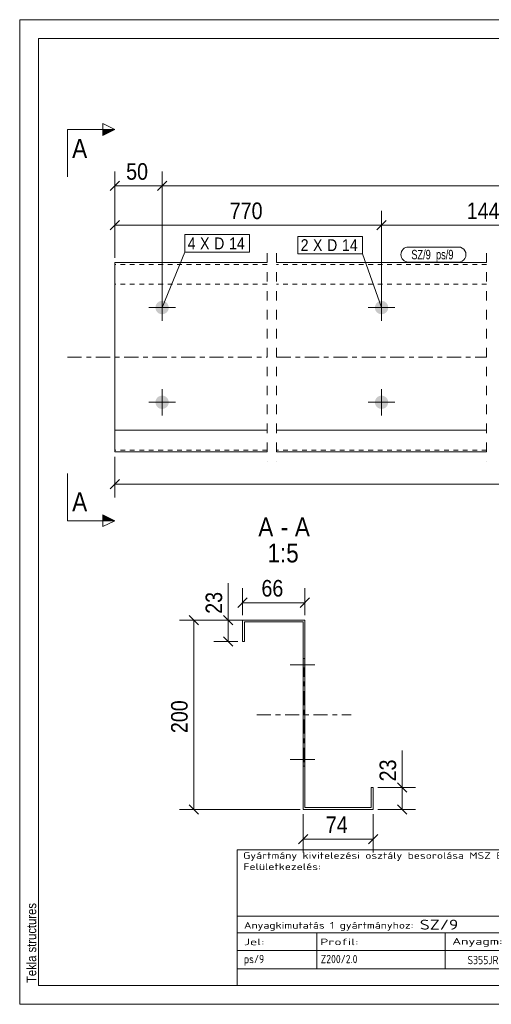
# Model space of a CAD drawing. Header units: millimetres. Extents: x 1 to 296, y 1 to 209.
# Tile 1 of 3: x 1 to 101, y 1 to 209. Entities that reach past the tile are written whole.
import ezdxf

# ---------------------------------------------------------------- set-up
doc = ezdxf.new("R2010")
doc.units = ezdxf.units.MM
for name, pattern in [('XKITLINE00', [0]), ('XKITLINE01', [4, 1, -1, 1, -1]), ('XKITLINE02', [4, 2, -2]), ('XKITLINE03', [6, 3, -1, 1, -1]), ('XKITLINE04', [3, 0.5, -0.5, 0.5, -0.5, 0.5, -0.5])]:
    doc.linetypes.add(name, pattern=pattern)
for name, color, linetype, lineweight in [('Bemassung', 1, 'Continuous', 0), ('Schnitt', 6, 'Continuous', 0), ('Schrauben', 7, 'Continuous', 0), ('Schraubenbezeichnung', 5, 'Continuous', 0), ('Teil', 7, 'Continuous', 0), ('Text', 5, 'Continuous', 0), ('Ueberschrift', 7, 'Continuous', 0), ('Zeichnungsrahmen', 3, 'Continuous', 0)]:
    doc.layers.add(name, color=color, linetype=linetype, lineweight=lineweight)
doc.styles.add('ARIAL', font='ARIAL.TTF')
doc.styles.add('ARIAL_NARROW', font='ARIALN.TTF')
doc.styles.add('ISOCPEUR', font='ISOCPEUR.TTF')

msp = doc.modelspace()

# ---------------------------------------------------------------- hatches: boundary and pattern name
at = {"layer": 'Schnitt'}
for points in [[(18.59605009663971, 185.8115586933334), (21.09605009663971, 185.8115586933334), (18.59605009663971, 184.5615586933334)], [(18.59605009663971, 104.4065736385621), (21.09605009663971, 103.1565736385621), (18.59605009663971, 103.1565736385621)]]:
    msp.add_hatch(color=256, dxfattribs=at).paths.add_polyline_path(points, flags=17)
at = {"layer": 'Schrauben'}
for points in [[(29.69647175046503, 148.2148798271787), (29.69773645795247, 148.249216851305), (29.69984345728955, 148.2835124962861), (29.70279147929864, 148.317746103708), (29.70657874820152, 148.3518970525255), (29.71120298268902, 148.3859447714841), (29.71666139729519, 148.419868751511), (29.72295070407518, 148.4536485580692), (29.73006711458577, 148.4872638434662), (29.73800634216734, 148.5206943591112), (29.74676360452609, 148.5539199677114), (29.75633362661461, 148.5869206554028), (29.76671064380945, 148.619676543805), (29.77788840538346, 148.6521679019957), (29.78986017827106, 148.6843751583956), (29.80261875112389, 148.7162789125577), (29.81615643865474, 148.7478599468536), (29.83046508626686, 148.779099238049), (29.84553607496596, 148.809977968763), (29.86136032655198, 148.840477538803), (29.87792830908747, 148.8705795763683), (29.89523004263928, 148.9002659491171), (29.91325510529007, 148.9295187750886), (29.93199263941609, 148.9583204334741), (29.95143135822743, 148.9866535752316), (29.97155955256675, 149.014501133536), (29.9923650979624, 149.0418463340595), (30.01383546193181, 149.0686727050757), (30.03595771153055, 149.0949640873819), (30.05871852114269, 149.1207046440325), (30.08210418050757, 149.1458788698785), (30.10610060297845, 149.1704716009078), (30.13069333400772, 149.1944680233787), (30.15586755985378, 149.2178536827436), (30.18160811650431, 149.2406144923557), (30.20789949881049, 149.2627367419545), (30.23472586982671, 149.2842071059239), (30.26207107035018, 149.3050126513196), (30.2899186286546, 149.3251408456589), (30.31825177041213, 149.3445795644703), (30.34705342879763, 149.3633170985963), (30.37630625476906, 149.3813421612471), (30.40599262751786, 149.3986438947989), (30.43609466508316, 149.4152118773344), (30.4665942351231, 149.4310361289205), (30.49747296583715, 149.4461071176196), (30.52871225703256, 149.4604157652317), (30.56029329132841, 149.4739534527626), (30.59219704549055, 149.4867120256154), (30.62440430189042, 149.498683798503), (30.65689566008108, 149.509861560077), (30.68965154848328, 149.5202385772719), (30.72265223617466, 149.5298085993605), (30.75587784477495, 149.5385658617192), (30.78930836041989, 149.5465050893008), (30.82292364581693, 149.5536214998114), (30.85670345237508, 149.5599108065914), (30.890627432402, 149.5653692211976), (30.9246751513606, 149.5699934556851), (30.95882610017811, 149.573780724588), (30.99305970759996, 149.5767287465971), (31.02735535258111, 149.5788357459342), (31.06169237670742, 149.5801004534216), (31.0960500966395, 149.580522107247), (31.13040781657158, 149.5801004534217), (31.16474484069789, 149.5788357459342), (31.19904048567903, 149.5767287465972), (31.23327409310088, 149.5737807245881), (31.2674250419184, 149.5699934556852), (31.30147276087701, 149.5653692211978), (31.33539674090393, 149.5599108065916), (31.36917654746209, 149.5536214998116), (31.40279183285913, 149.5465050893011), (31.43622234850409, 149.5385658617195), (31.46944795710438, 149.5298085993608), (31.50244864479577, 149.5202385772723), (31.53520453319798, 149.5098615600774), (31.56769589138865, 149.4986837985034), (31.59990314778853, 149.4867120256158), (31.63180690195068, 149.473953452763), (31.66338793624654, 149.4604157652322), (31.69462722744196, 149.4461071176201), (31.72550595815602, 149.431036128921), (31.75600552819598, 149.415211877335), (31.78610756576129, 149.3986438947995), (31.81579393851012, 149.3813421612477), (31.84504676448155, 149.363317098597), (31.87384842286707, 149.3445795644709), (31.90218156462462, 149.3251408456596), (31.93002912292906, 149.3050126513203), (31.95737432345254, 149.2842071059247), (31.98420069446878, 149.2627367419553), (32.01049207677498, 149.2406144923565), (32.03623263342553, 149.2178536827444), (32.06140685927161, 149.1944680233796), (32.0859995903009, 149.1704716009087), (32.1099960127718, 149.1458788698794), (32.13338167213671, 149.1207046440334), (32.15614248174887, 149.0949640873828), (32.17826473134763, 149.0686727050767), (32.19973509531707, 149.0418463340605), (32.22054064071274, 149.014501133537), (32.24066883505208, 148.9866535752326), (32.26010755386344, 148.9583204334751), (32.27884508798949, 148.9295187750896), (32.2968701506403, 148.9002659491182), (32.31417188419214, 148.8705795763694), (32.33073986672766, 148.8404775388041), (32.34656411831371, 148.8099779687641), (32.36163510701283, 148.7790992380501), (32.37594375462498, 148.7478599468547), (32.38948144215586, 148.7162789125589), (32.40224001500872, 148.6843751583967), (32.41421178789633, 148.6521679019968), (32.42538954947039, 148.6196765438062), (32.43576656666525, 148.586920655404), (32.4453365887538, 148.5539199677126), (32.45409385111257, 148.5206943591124), (32.46203307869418, 148.4872638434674), (32.46914948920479, 148.4536485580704), (32.47543879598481, 148.4198687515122), (32.48089721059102, 148.3859447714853), (32.48552144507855, 148.3518970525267), (32.48930871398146, 148.3177461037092), (32.49225673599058, 148.2835124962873), (32.49436373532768, 148.2492168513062), (32.49562844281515, 148.2148798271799), (32.4960500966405, 148.1805221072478), (32.4956284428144, 148.1461643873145), (32.49436373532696, 148.1118273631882), (32.49225673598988, 148.077531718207), (32.48930871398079, 148.0432981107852), (32.48552144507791, 148.0091471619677), (32.48089721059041, 147.9750994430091), (32.47543879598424, 147.9411754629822), (32.46914948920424, 147.907395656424), (32.46203307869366, 147.873780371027), (32.45409385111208, 147.840349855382), (32.44533658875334, 147.8071242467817), (32.43576656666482, 147.7741235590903), (32.42538954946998, 147.7413676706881), (32.41421178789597, 147.7088763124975), (32.40224001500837, 147.6766690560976), (32.38948144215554, 147.6447653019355), (32.37594375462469, 147.6131842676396), (32.36163510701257, 147.5819449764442), (32.34656411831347, 147.5510662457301), (32.33073986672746, 147.5205666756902), (32.31417188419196, 147.4904646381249), (32.29687015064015, 147.4607782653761), (32.27884508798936, 147.4315254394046), (32.26010755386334, 147.4027237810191), (32.24066883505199, 147.3743906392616), (32.22054064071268, 147.3465430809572), (32.19973509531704, 147.3191978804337), (32.17826473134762, 147.2923715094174), (32.15614248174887, 147.2660801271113), (32.13338167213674, 147.2403395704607), (32.10999601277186, 147.2151653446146), (32.08599959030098, 147.1905726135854), (32.06140685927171, 147.1665761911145), (32.03623263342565, 147.1431905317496), (32.01049207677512, 147.1204297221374), (31.98420069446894, 147.0983074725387), (31.95737432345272, 147.0768371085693), (31.93002912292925, 147.0560315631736), (31.90218156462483, 147.0359033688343), (31.8738484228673, 147.0164646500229), (31.8450467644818, 146.9977271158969), (31.81579393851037, 146.9797020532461), (31.78610756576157, 146.9624003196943), (31.75600552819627, 146.9458323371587), (31.72550595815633, 146.9300080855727), (31.69462722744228, 146.9149370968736), (31.66338793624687, 146.9006284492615), (31.63180690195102, 146.8870907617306), (31.59990314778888, 146.8743321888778), (31.56769589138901, 146.8623604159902), (31.53520453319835, 146.8511826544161), (31.50244864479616, 146.8408056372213), (31.46944795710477, 146.8312356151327), (31.43622234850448, 146.822478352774), (31.40279183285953, 146.8145391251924), (31.3691765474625, 146.8074227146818), (31.33539674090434, 146.8011334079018), (31.30147276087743, 146.7956749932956), (31.26742504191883, 146.7910507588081), (31.23327409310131, 146.7872634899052), (31.19904048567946, 146.7843154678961), (31.16474484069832, 146.782208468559), (31.13040781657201, 146.7809437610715), (31.09605009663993, 146.7805221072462), (31.06169237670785, 146.7809437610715), (31.02735535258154, 146.7822084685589), (30.99305970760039, 146.784315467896), (30.95882610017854, 146.7872634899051), (30.92467515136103, 146.7910507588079), (30.89062743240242, 146.7956749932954), (30.8567034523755, 146.8011334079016), (30.82292364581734, 146.8074227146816), (30.7893083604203, 146.8145391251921), (30.75587784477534, 146.8224783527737), (30.72265223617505, 146.8312356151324), (30.68965154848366, 146.8408056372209), (30.65689566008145, 146.8511826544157), (30.62440430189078, 146.8623604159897), (30.5921970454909, 146.8743321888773), (30.56029329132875, 146.8870907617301), (30.52871225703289, 146.900628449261), (30.49747296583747, 146.9149370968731), (30.46659423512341, 146.9300080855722), (30.43609466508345, 146.9458323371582), (30.40599262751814, 146.9624003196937), (30.37630625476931, 146.9797020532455), (30.34705342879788, 146.9977271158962), (30.31825177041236, 147.0164646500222), (30.28991862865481, 147.0359033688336), (30.26207107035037, 147.0560315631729), (30.23472586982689, 147.0768371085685), (30.20789949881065, 147.0983074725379), (30.18160811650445, 147.1204297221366), (30.1558675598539, 147.1431905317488), (30.13069333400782, 147.1665761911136), (30.10610060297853, 147.1905726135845), (30.08210418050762, 147.2151653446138), (30.05871852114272, 147.2403395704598), (30.03595771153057, 147.2660801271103), (30.01383546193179, 147.2923715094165), (29.99236509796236, 147.3191978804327), (29.97155955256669, 147.3465430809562), (29.95143135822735, 147.3743906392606), (29.93199263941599, 147.4027237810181), (29.91325510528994, 147.4315254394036), (29.89523004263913, 147.460778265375), (29.87792830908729, 147.4904646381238), (29.86136032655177, 147.5205666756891), (29.84553607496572, 147.551066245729), (29.8304650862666, 147.5819449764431), (29.81615643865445, 147.6131842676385), (29.80261875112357, 147.6447653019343), (29.78986017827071, 147.6766690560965), (29.77788840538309, 147.7088763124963), (29.76671064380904, 147.741367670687), (29.75633362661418, 147.7741235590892), (29.74676360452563, 147.8071242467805), (29.73800634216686, 147.8403498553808), (29.73006711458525, 147.8737803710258), (29.72295070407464, 147.9073956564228), (29.71666139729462, 147.941175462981), (29.71120298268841, 147.9750994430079), (29.70657874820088, 148.0091471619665), (29.70279147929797, 148.043298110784), (29.69984345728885, 148.0775317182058), (29.69773645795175, 148.111827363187), (29.69647175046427, 148.1461643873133), (29.69605009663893, 148.1805221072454)], [(76.08433379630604, 148.2148256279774), (76.08559850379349, 148.2491626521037), (76.08770550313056, 148.2834582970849), (76.09065352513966, 148.3176919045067), (76.09444079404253, 148.3518428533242), (76.09906502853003, 148.3858905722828), (76.1045234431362, 148.4198145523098), (76.11081274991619, 148.4535943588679), (76.11792916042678, 148.4872096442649), (76.12586838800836, 148.5206401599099), (76.1346256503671, 148.5538657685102), (76.14419567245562, 148.5868664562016), (76.15457268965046, 148.6196223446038), (76.16575045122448, 148.6521137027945), (76.17772222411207, 148.6843209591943), (76.1904807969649, 148.7162247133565), (76.20401848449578, 148.7478057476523), (76.21832713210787, 148.7790450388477), (76.23339812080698, 148.8099237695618), (76.24922237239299, 148.8404233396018), (76.26579035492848, 148.870525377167), (76.2830920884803, 148.9002117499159), (76.30111715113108, 148.9294645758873), (76.31985468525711, 148.9582662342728), (76.33929340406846, 148.9865993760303), (76.35942159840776, 149.0144469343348), (76.38022714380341, 149.0417921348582), (76.40169750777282, 149.0686185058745), (76.42381975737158, 149.0949098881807), (76.4465805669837, 149.1206504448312), (76.46996622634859, 149.1458246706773), (76.49396264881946, 149.1704174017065), (76.51855537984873, 149.1944138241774), (76.5437296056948, 149.2177994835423), (76.56947016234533, 149.2405602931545), (76.59576154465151, 149.2626825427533), (76.62258791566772, 149.2841529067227), (76.64993311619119, 149.3049584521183), (76.67778067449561, 149.3250866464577), (76.70611381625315, 149.344525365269), (76.73491547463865, 149.363262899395), (76.76416830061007, 149.3812879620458), (76.79385467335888, 149.3985896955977), (76.82395671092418, 149.4151576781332), (76.85445628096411, 149.4309819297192), (76.88533501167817, 149.4460529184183), (76.91657430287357, 149.4603615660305), (76.94815533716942, 149.4738992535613), (76.98005909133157, 149.4866578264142), (77.01226634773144, 149.4986295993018), (77.0447577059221, 149.5098073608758), (77.07751359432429, 149.5201843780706), (77.11051428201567, 149.5297544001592), (77.14373989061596, 149.5385116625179), (77.1771704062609, 149.5464508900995), (77.21078569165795, 149.5535673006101), (77.2445654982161, 149.5598566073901), (77.27848947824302, 149.5653150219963), (77.31253719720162, 149.5699392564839), (77.34668814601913, 149.5737265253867), (77.38092175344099, 149.5766745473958), (77.41521739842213, 149.5787815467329), (77.44955442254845, 149.5800462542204), (77.48391214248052, 149.5804679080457), (77.5182698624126, 149.5800462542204), (77.5526068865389, 149.578781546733), (77.58690253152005, 149.5766745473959), (77.6211361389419, 149.5737265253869), (77.65528708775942, 149.569939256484), (77.68933480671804, 149.5653150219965), (77.72325878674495, 149.5598566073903), (77.75703859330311, 149.5535673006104), (77.79065387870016, 149.5464508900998), (77.8240843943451, 149.5385116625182), (77.8573100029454, 149.5297544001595), (77.8903106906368, 149.520184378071), (77.923066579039, 149.5098073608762), (77.95555793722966, 149.4986295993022), (77.98776519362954, 149.4866578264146), (78.0196689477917, 149.4738992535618), (78.05124998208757, 149.4603615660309), (78.08248927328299, 149.4460529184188), (78.11336800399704, 149.4309819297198), (78.143867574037, 149.4151576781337), (78.17396961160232, 149.3985896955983), (78.20365598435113, 149.3812879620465), (78.23290881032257, 149.3632628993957), (78.26171046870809, 149.3445253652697), (78.29004361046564, 149.3250866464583), (78.31789116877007, 149.3049584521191), (78.34523636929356, 149.2841529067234), (78.3720627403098, 149.262682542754), (78.398354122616, 149.2405602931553), (78.42409467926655, 149.2177994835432), (78.44926890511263, 149.1944138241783), (78.47386163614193, 149.1704174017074), (78.49785805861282, 149.1458246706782), (78.52124371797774, 149.1206504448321), (78.54400452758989, 149.0949098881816), (78.56612677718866, 149.0686185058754), (78.5875971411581, 149.0417921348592), (78.60840268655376, 149.0144469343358), (78.6285308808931, 148.9865993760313), (78.64796959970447, 148.9582662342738), (78.66670713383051, 148.9294645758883), (78.68473219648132, 148.9002117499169), (78.70203393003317, 148.8705253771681), (78.71860191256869, 148.8404233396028), (78.73442616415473, 148.8099237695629), (78.74949715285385, 148.7790450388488), (78.763805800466, 148.7478057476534), (78.77734348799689, 148.7162247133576), (78.79010206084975, 148.6843209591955), (78.80207383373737, 148.6521137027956), (78.81325159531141, 148.6196223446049), (78.82362861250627, 148.5868664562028), (78.83319863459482, 148.5538657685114), (78.84195589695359, 148.5206401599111), (78.84989512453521, 148.4872096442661), (78.85701153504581, 148.4535943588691), (78.86330084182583, 148.419814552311), (78.86875925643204, 148.385890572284), (78.87338349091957, 148.3518428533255), (78.87717075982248, 148.3176919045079), (78.8801187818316, 148.2834582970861), (78.8822257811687, 148.2491626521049), (78.88349048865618, 148.2148256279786), (78.88391214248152, 148.1804679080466), (78.88349048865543, 148.1461101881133), (78.88222578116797, 148.111773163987), (78.8801187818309, 148.0774775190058), (78.87717075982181, 148.0432439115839), (78.87338349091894, 148.0090929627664), (78.86875925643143, 147.9750452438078), (78.86330084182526, 147.9411212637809), (78.85701153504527, 147.9073414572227), (78.84989512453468, 147.8737261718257), (78.84195589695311, 147.8402956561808), (78.83319863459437, 147.8070700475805), (78.82362861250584, 147.7740693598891), (78.813251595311, 147.7413134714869), (78.80207383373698, 147.7088221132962), (78.79010206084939, 147.6766148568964), (78.77734348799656, 147.6447111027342), (78.7638058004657, 147.6131300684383), (78.74949715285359, 147.5818907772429), (78.7344261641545, 147.5510120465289), (78.71860191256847, 147.5205124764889), (78.70203393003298, 147.4904104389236), (78.68473219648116, 147.4607240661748), (78.66670713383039, 147.4314712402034), (78.64796959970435, 147.4026695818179), (78.62853088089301, 147.3743364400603), (78.6084026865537, 147.3464888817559), (78.58759714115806, 147.3191436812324), (78.56612677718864, 147.2923173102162), (78.54400452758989, 147.26602592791), (78.52124371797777, 147.2402853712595), (78.49785805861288, 147.2151111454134), (78.473861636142, 147.1905184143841), (78.44926890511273, 147.1665219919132), (78.42409467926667, 147.1431363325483), (78.39835412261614, 147.1203755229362), (78.37206274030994, 147.0982532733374), (78.34523636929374, 147.076782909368), (78.31789116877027, 147.0559773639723), (78.29004361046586, 147.035849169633), (78.26171046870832, 147.0164104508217), (78.23290881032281, 146.9976729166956), (78.2036559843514, 146.9796478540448), (78.17396961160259, 146.962346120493), (78.14386757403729, 146.9457781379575), (78.11336800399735, 146.9299538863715), (78.0824892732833, 146.9148828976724), (78.0512499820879, 146.9005742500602), (78.01966894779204, 146.8870365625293), (77.9877651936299, 146.8742779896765), (77.95555793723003, 146.8623062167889), (77.92306657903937, 146.8511284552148), (77.89031069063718, 146.84075143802), (77.8573100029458, 146.8311814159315), (77.8240843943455, 146.8224241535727), (77.79065387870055, 146.8144849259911), (77.75703859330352, 146.8073685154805), (77.72325878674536, 146.8010792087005), (77.68933480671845, 146.7956207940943), (77.65528708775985, 146.7909965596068), (77.62113613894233, 146.7872092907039), (77.58690253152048, 146.7842612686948), (77.55260688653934, 146.7821542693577), (77.51826986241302, 146.7808895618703), (77.48391214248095, 146.7804679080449), (77.44955442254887, 146.7808895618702), (77.41521739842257, 146.7821542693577), (77.38092175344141, 146.7842612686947), (77.34668814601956, 146.7872092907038), (77.31253719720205, 146.7909965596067), (77.27848947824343, 146.7956207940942), (77.24456549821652, 146.8010792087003), (77.21078569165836, 146.8073685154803), (77.17717040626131, 146.8144849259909), (77.14373989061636, 146.8224241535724), (77.11051428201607, 146.8311814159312), (77.07751359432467, 146.8407514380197), (77.04475770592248, 146.8511284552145), (77.0122663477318, 146.8623062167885), (76.98005909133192, 146.8742779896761), (76.94815533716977, 146.8870365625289), (76.9165743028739, 146.9005742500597), (76.88533501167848, 146.9148828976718), (76.85445628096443, 146.9299538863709), (76.82395671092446, 146.9457781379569), (76.79385467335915, 146.9623461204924), (76.76416830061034, 146.9796478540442), (76.7349154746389, 146.997672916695), (76.70611381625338, 147.016410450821), (76.67778067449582, 147.0358491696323), (76.64993311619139, 147.0559773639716), (76.6225879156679, 147.0767829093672), (76.59576154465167, 147.0982532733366), (76.56947016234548, 147.1203755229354), (76.54372960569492, 147.1431363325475), (76.51855537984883, 147.1665219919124), (76.49396264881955, 147.1905184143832), (76.46996622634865, 147.2151111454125), (76.44658056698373, 147.2402853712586), (76.42381975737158, 147.2660259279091), (76.40169750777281, 147.2923173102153), (76.38022714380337, 147.3191436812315), (76.3594215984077, 147.3464888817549), (76.33929340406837, 147.3743364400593), (76.319854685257, 147.4026695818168), (76.30111715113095, 147.4314712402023), (76.28309208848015, 147.4607240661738), (76.2657903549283, 147.4904104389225), (76.24922237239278, 147.5205124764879), (76.23339812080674, 147.5510120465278), (76.21832713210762, 147.5818907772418), (76.20401848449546, 147.6131300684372), (76.19048079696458, 147.6447111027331), (76.17772222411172, 147.6766148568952), (76.1657504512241, 147.7088221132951), (76.15457268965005, 147.7413134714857), (76.1441956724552, 147.7740693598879), (76.13462565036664, 147.8070700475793), (76.12586838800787, 147.8402956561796), (76.11792916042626, 147.8737261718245), (76.11081274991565, 147.9073414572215), (76.10452344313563, 147.9411212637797), (76.09906502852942, 147.9750452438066), (76.0944407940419, 148.0090929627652), (76.09065352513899, 148.0432439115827), (76.08770550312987, 148.0774775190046), (76.08559850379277, 148.1117731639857), (76.08433379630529, 148.146110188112), (76.08391214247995, 148.1804679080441)], [(29.69647175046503, 128.2148798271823), (29.69773645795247, 128.2492168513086), (29.69984345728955, 128.2835124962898), (29.70279147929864, 128.3177461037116), (29.70657874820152, 128.3518970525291), (29.71120298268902, 128.3859447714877), (29.71666139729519, 128.4198687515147), (29.72295070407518, 128.4536485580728), (29.73006711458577, 128.4872638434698), (29.73800634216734, 128.5206943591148), (29.74676360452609, 128.5539199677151), (29.75633362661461, 128.5869206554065), (29.76671064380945, 128.6196765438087), (29.77788840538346, 128.6521679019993), (29.78986017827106, 128.6843751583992), (29.80261875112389, 128.7162789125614), (29.81615643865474, 128.7478599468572), (29.83046508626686, 128.7790992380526), (29.84553607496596, 128.8099779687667), (29.86136032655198, 128.8404775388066), (29.87792830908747, 128.8705795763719), (29.89523004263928, 128.9002659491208), (29.91325510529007, 128.9295187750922), (29.93199263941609, 128.9583204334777), (29.95143135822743, 128.9866535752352), (29.97155955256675, 129.0145011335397), (29.9923650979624, 129.0418463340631), (30.01383546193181, 129.0686727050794), (30.03595771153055, 129.0949640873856), (30.05871852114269, 129.1207046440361), (30.08210418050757, 129.1458788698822), (30.10610060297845, 129.1704716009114), (30.13069333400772, 129.1944680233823), (30.15586755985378, 129.2178536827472), (30.18160811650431, 129.2406144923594), (30.20789949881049, 129.2627367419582), (30.23472586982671, 129.2842071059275), (30.26207107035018, 129.3050126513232), (30.2899186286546, 129.3251408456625), (30.31825177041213, 129.3445795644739), (30.34705342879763, 129.3633170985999), (30.37630625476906, 129.3813421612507), (30.40599262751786, 129.3986438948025), (30.43609466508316, 129.4152118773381), (30.4665942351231, 129.4310361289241), (30.49747296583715, 129.4461071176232), (30.52871225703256, 129.4604157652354), (30.56029329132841, 129.4739534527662), (30.59219704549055, 129.4867120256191), (30.62440430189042, 129.4986837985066), (30.65689566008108, 129.5098615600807), (30.68965154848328, 129.5202385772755), (30.72265223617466, 129.5298085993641), (30.75587784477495, 129.5385658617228), (30.78930836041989, 129.5465050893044), (30.82292364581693, 129.553621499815), (30.85670345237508, 129.559910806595), (30.890627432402, 129.5653692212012), (30.9246751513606, 129.5699934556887), (30.95882610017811, 129.5737807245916), (30.99305970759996, 129.5767287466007), (31.02735535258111, 129.5788357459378), (31.06169237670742, 129.5801004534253), (31.0960500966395, 129.5805221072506), (31.13040781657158, 129.5801004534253), (31.16474484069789, 129.5788357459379), (31.19904048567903, 129.5767287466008), (31.23327409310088, 129.5737807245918), (31.2674250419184, 129.5699934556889), (31.30147276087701, 129.5653692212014), (31.33539674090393, 129.5599108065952), (31.36917654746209, 129.5536214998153), (31.40279183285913, 129.5465050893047), (31.43622234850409, 129.5385658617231), (31.46944795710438, 129.5298085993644), (31.50244864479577, 129.5202385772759), (31.53520453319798, 129.5098615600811), (31.56769589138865, 129.4986837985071), (31.59990314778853, 129.4867120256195), (31.63180690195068, 129.4739534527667), (31.66338793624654, 129.4604157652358), (31.69462722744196, 129.4461071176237), (31.72550595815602, 129.4310361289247), (31.75600552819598, 129.4152118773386), (31.78610756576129, 129.3986438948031), (31.81579393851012, 129.3813421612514), (31.84504676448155, 129.3633170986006), (31.87384842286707, 129.3445795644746), (31.90218156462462, 129.3251408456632), (31.93002912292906, 129.3050126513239), (31.95737432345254, 129.2842071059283), (31.98420069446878, 129.2627367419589), (32.01049207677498, 129.2406144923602), (32.03623263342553, 129.2178536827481), (32.06140685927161, 129.1944680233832), (32.0859995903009, 129.1704716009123), (32.1099960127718, 129.1458788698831), (32.13338167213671, 129.120704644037), (32.15614248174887, 129.0949640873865), (32.17826473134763, 129.0686727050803), (32.19973509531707, 129.0418463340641), (32.22054064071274, 129.0145011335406), (32.24066883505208, 128.9866535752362), (32.26010755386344, 128.9583204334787), (32.27884508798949, 128.9295187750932), (32.2968701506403, 128.9002659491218), (32.31417188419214, 128.870579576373), (32.33073986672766, 128.8404775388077), (32.34656411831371, 128.8099779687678), (32.36163510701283, 128.7790992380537), (32.37594375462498, 128.7478599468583), (32.38948144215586, 128.7162789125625), (32.40224001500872, 128.6843751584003), (32.41421178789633, 128.6521679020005), (32.42538954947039, 128.6196765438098), (32.43576656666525, 128.5869206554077), (32.4453365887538, 128.5539199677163), (32.45409385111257, 128.520694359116), (32.46203307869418, 128.487263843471), (32.46914948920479, 128.453648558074), (32.47543879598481, 128.4198687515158), (32.48089721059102, 128.3859447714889), (32.48552144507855, 128.3518970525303), (32.48930871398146, 128.3177461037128), (32.49225673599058, 128.283512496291), (32.49436373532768, 128.2492168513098), (32.49562844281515, 128.2148798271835), (32.4960500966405, 128.1805221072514), (32.4956284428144, 128.1461643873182), (32.49436373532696, 128.1118273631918), (32.49225673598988, 128.0775317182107), (32.48930871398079, 128.0432981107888), (32.48552144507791, 128.0091471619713), (32.48089721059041, 127.9750994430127), (32.47543879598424, 127.9411754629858), (32.46914948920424, 127.9073956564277), (32.46203307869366, 127.8737803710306), (32.45409385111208, 127.8403498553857), (32.44533658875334, 127.8071242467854), (32.43576656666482, 127.774123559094), (32.42538954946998, 127.7413676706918), (32.41421178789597, 127.7088763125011), (32.40224001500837, 127.6766690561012), (32.38948144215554, 127.6447653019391), (32.37594375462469, 127.6131842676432), (32.36163510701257, 127.5819449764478), (32.34656411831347, 127.5510662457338), (32.33073986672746, 127.5205666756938), (32.31417188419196, 127.4904646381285), (32.29687015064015, 127.4607782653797), (32.27884508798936, 127.4315254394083), (32.26010755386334, 127.4027237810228), (32.24066883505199, 127.3743906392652), (32.22054064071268, 127.3465430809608), (32.19973509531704, 127.3191978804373), (32.17826473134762, 127.2923715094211), (32.15614248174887, 127.2660801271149), (32.13338167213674, 127.2403395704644), (32.10999601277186, 127.2151653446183), (32.08599959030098, 127.190572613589), (32.06140685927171, 127.1665761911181), (32.03623263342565, 127.1431905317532), (32.01049207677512, 127.1204297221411), (31.98420069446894, 127.0983074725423), (31.95737432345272, 127.0768371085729), (31.93002912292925, 127.0560315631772), (31.90218156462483, 127.0359033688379), (31.8738484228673, 127.0164646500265), (31.8450467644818, 126.9977271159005), (31.81579393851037, 126.9797020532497), (31.78610756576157, 126.9624003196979), (31.75600552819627, 126.9458323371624), (31.72550595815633, 126.9300080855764), (31.69462722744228, 126.9149370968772), (31.66338793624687, 126.9006284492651), (31.63180690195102, 126.8870907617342), (31.59990314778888, 126.8743321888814), (31.56769589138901, 126.8623604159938), (31.53520453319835, 126.8511826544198), (31.50244864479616, 126.8408056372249), (31.46944795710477, 126.8312356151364), (31.43622234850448, 126.8224783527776), (31.40279183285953, 126.814539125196), (31.3691765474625, 126.8074227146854), (31.33539674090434, 126.8011334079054), (31.30147276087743, 126.7956749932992), (31.26742504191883, 126.7910507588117), (31.23327409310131, 126.7872634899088), (31.19904048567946, 126.7843154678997), (31.16474484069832, 126.7822084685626), (31.13040781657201, 126.7809437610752), (31.09605009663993, 126.7805221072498), (31.06169237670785, 126.7809437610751), (31.02735535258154, 126.7822084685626), (30.99305970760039, 126.7843154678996), (30.95882610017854, 126.7872634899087), (30.92467515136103, 126.7910507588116), (30.89062743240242, 126.7956749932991), (30.8567034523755, 126.8011334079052), (30.82292364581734, 126.8074227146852), (30.7893083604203, 126.8145391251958), (30.75587784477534, 126.8224783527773), (30.72265223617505, 126.8312356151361), (30.68965154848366, 126.8408056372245), (30.65689566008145, 126.8511826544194), (30.62440430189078, 126.8623604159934), (30.5921970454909, 126.874332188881), (30.56029329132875, 126.8870907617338), (30.52871225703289, 126.9006284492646), (30.49747296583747, 126.9149370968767), (30.46659423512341, 126.9300080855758), (30.43609466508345, 126.9458323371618), (30.40599262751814, 126.9624003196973), (30.37630625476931, 126.9797020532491), (30.34705342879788, 126.9977271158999), (30.31825177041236, 127.0164646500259), (30.28991862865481, 127.0359033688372), (30.26207107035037, 127.0560315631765), (30.23472586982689, 127.0768371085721), (30.20789949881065, 127.0983074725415), (30.18160811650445, 127.1204297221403), (30.1558675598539, 127.1431905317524), (30.13069333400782, 127.1665761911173), (30.10610060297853, 127.1905726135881), (30.08210418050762, 127.2151653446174), (30.05871852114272, 127.2403395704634), (30.03595771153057, 127.266080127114), (30.01383546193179, 127.2923715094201), (29.99236509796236, 127.3191978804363), (29.97155955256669, 127.3465430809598), (29.95143135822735, 127.3743906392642), (29.93199263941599, 127.4027237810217), (29.91325510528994, 127.4315254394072), (29.89523004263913, 127.4607782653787), (29.87792830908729, 127.4904646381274), (29.86136032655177, 127.5205666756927), (29.84553607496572, 127.5510662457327), (29.8304650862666, 127.5819449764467), (29.81615643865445, 127.6131842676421), (29.80261875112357, 127.644765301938), (29.78986017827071, 127.6766690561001), (29.77788840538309, 127.7088763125), (29.76671064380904, 127.7413676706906), (29.75633362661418, 127.7741235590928), (29.74676360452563, 127.8071242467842), (29.73800634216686, 127.8403498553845), (29.73006711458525, 127.8737803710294), (29.72295070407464, 127.9073956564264), (29.71666139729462, 127.9411754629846), (29.71120298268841, 127.9750994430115), (29.70657874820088, 128.0091471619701), (29.70279147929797, 128.0432981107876), (29.69984345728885, 128.0775317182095), (29.69773645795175, 128.1118273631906), (29.69647175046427, 128.1461643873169), (29.69605009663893, 128.180522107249)], [(76.08433379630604, 128.2148256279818), (76.08559850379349, 128.2491626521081), (76.08770550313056, 128.2834582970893), (76.09065352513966, 128.3176919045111), (76.09444079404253, 128.3518428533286), (76.09906502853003, 128.3858905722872), (76.1045234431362, 128.4198145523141), (76.11081274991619, 128.4535943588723), (76.11792916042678, 128.4872096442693), (76.12586838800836, 128.5206401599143), (76.1346256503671, 128.5538657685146), (76.14419567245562, 128.586866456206), (76.15457268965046, 128.6196223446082), (76.16575045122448, 128.6521137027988), (76.17772222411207, 128.6843209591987), (76.1904807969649, 128.7162247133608), (76.20401848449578, 128.7478057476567), (76.21832713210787, 128.7790450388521), (76.23339812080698, 128.8099237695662), (76.24922237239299, 128.8404233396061), (76.26579035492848, 128.8705253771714), (76.2830920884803, 128.9002117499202), (76.30111715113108, 128.9294645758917), (76.31985468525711, 128.9582662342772), (76.33929340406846, 128.9865993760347), (76.35942159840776, 129.0144469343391), (76.38022714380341, 129.0417921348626), (76.40169750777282, 129.0686185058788), (76.42381975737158, 129.094909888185), (76.4465805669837, 129.1206504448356), (76.46996622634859, 129.1458246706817), (76.49396264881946, 129.1704174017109), (76.51855537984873, 129.1944138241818), (76.5437296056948, 129.2177994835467), (76.56947016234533, 129.2405602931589), (76.59576154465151, 129.2626825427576), (76.62258791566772, 129.2841529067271), (76.64993311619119, 129.3049584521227), (76.67778067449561, 129.325086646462), (76.70611381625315, 129.3445253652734), (76.73491547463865, 129.3632628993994), (76.76416830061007, 129.3812879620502), (76.79385467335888, 129.398589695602), (76.82395671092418, 129.4151576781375), (76.85445628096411, 129.4309819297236), (76.88533501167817, 129.4460529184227), (76.91657430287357, 129.4603615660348), (76.94815533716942, 129.4738992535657), (76.98005909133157, 129.4866578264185), (77.01226634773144, 129.4986295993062), (77.0447577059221, 129.5098073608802), (77.07751359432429, 129.520184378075), (77.11051428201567, 129.5297544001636), (77.14373989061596, 129.5385116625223), (77.1771704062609, 129.5464508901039), (77.21078569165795, 129.5535673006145), (77.2445654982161, 129.5598566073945), (77.27848947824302, 129.5653150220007), (77.31253719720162, 129.5699392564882), (77.34668814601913, 129.5737265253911), (77.38092175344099, 129.5766745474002), (77.41521739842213, 129.5787815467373), (77.44955442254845, 129.5800462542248), (77.48391214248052, 129.5804679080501), (77.5182698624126, 129.5800462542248), (77.5526068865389, 129.5787815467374), (77.58690253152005, 129.5766745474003), (77.6211361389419, 129.5737265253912), (77.65528708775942, 129.5699392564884), (77.68933480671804, 129.5653150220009), (77.72325878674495, 129.5598566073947), (77.75703859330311, 129.5535673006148), (77.79065387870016, 129.5464508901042), (77.8240843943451, 129.5385116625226), (77.8573100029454, 129.5297544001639), (77.8903106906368, 129.5201843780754), (77.923066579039, 129.5098073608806), (77.95555793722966, 129.4986295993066), (77.98776519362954, 129.486657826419), (78.0196689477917, 129.4738992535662), (78.05124998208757, 129.4603615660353), (78.08248927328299, 129.4460529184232), (78.11336800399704, 129.4309819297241), (78.143867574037, 129.4151576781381), (78.17396961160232, 129.3985896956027), (78.20365598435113, 129.3812879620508), (78.23290881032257, 129.3632628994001), (78.26171046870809, 129.3445253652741), (78.29004361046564, 129.3250866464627), (78.31789116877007, 129.3049584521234), (78.34523636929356, 129.2841529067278), (78.3720627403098, 129.2626825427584), (78.398354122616, 129.2405602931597), (78.42409467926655, 129.2177994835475), (78.44926890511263, 129.1944138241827), (78.47386163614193, 129.1704174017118), (78.49785805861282, 129.1458246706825), (78.52124371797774, 129.1206504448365), (78.54400452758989, 129.094909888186), (78.56612677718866, 129.0686185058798), (78.5875971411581, 129.0417921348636), (78.60840268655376, 129.0144469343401), (78.6285308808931, 128.9865993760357), (78.64796959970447, 128.9582662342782), (78.66670713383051, 128.9294645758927), (78.68473219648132, 128.9002117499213), (78.70203393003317, 128.8705253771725), (78.71860191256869, 128.8404233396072), (78.73442616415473, 128.8099237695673), (78.74949715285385, 128.7790450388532), (78.763805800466, 128.7478057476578), (78.77734348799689, 128.716224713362), (78.79010206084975, 128.6843209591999), (78.80207383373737, 128.6521137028), (78.81325159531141, 128.6196223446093), (78.82362861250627, 128.5868664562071), (78.83319863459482, 128.5538657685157), (78.84195589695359, 128.5206401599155), (78.84989512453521, 128.4872096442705), (78.85701153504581, 128.4535943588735), (78.86330084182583, 128.4198145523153), (78.86875925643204, 128.3858905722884), (78.87338349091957, 128.3518428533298), (78.87717075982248, 128.3176919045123), (78.8801187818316, 128.2834582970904), (78.8822257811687, 128.2491626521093), (78.88349048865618, 128.214825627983), (78.88391214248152, 128.1804679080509), (78.88349048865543, 128.1461101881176), (78.88222578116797, 128.1117731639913), (78.8801187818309, 128.0774775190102), (78.87717075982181, 128.0432439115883), (78.87338349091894, 128.0090929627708), (78.86875925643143, 127.9750452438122), (78.86330084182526, 127.9411212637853), (78.85701153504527, 127.9073414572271), (78.84989512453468, 127.8737261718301), (78.84195589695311, 127.8402956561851), (78.83319863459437, 127.8070700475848), (78.82362861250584, 127.7740693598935), (78.813251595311, 127.7413134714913), (78.80207383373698, 127.7088221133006), (78.79010206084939, 127.6766148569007), (78.77734348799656, 127.6447111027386), (78.7638058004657, 127.6131300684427), (78.74949715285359, 127.5818907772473), (78.7344261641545, 127.5510120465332), (78.71860191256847, 127.5205124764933), (78.70203393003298, 127.490410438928), (78.68473219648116, 127.4607240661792), (78.66670713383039, 127.4314712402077), (78.64796959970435, 127.4026695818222), (78.62853088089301, 127.3743364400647), (78.6084026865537, 127.3464888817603), (78.58759714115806, 127.3191436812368), (78.56612677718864, 127.2923173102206), (78.54400452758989, 127.2660259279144), (78.52124371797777, 127.2402853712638), (78.49785805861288, 127.2151111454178), (78.473861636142, 127.1905184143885), (78.44926890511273, 127.1665219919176), (78.42409467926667, 127.1431363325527), (78.39835412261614, 127.1203755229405), (78.37206274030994, 127.0982532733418), (78.34523636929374, 127.0767829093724), (78.31789116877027, 127.0559773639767), (78.29004361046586, 127.0358491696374), (78.26171046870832, 127.016410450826), (78.23290881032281, 126.9976729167), (78.2036559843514, 126.9796478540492), (78.17396961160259, 126.9623461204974), (78.14386757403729, 126.9457781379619), (78.11336800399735, 126.9299538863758), (78.0824892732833, 126.9148828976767), (78.0512499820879, 126.9005742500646), (78.01966894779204, 126.8870365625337), (77.9877651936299, 126.8742779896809), (77.95555793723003, 126.8623062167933), (77.92306657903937, 126.8511284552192), (77.89031069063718, 126.8407514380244), (77.8573100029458, 126.8311814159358), (77.8240843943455, 126.8224241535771), (77.79065387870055, 126.8144849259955), (77.75703859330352, 126.8073685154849), (77.72325878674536, 126.8010792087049), (77.68933480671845, 126.7956207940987), (77.65528708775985, 126.7909965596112), (77.62113613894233, 126.7872092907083), (77.58690253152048, 126.7842612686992), (77.55260688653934, 126.7821542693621), (77.51826986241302, 126.7808895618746), (77.48391214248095, 126.7804679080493), (77.44955442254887, 126.7808895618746), (77.41521739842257, 126.782154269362), (77.38092175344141, 126.7842612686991), (77.34668814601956, 126.7872092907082), (77.31253719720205, 126.790996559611), (77.27848947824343, 126.7956207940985), (77.24456549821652, 126.8010792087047), (77.21078569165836, 126.8073685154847), (77.17717040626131, 126.8144849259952), (77.14373989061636, 126.8224241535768), (77.11051428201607, 126.8311814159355), (77.07751359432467, 126.840751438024), (77.04475770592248, 126.8511284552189), (77.0122663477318, 126.8623062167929), (76.98005909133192, 126.8742779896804), (76.94815533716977, 126.8870365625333), (76.9165743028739, 126.9005742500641), (76.88533501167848, 126.9148828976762), (76.85445628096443, 126.9299538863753), (76.82395671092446, 126.9457781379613), (76.79385467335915, 126.9623461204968), (76.76416830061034, 126.9796478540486), (76.7349154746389, 126.9976729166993), (76.70611381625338, 127.0164104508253), (76.67778067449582, 127.0358491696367), (76.64993311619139, 127.055977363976), (76.6225879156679, 127.0767829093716), (76.59576154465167, 127.098253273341), (76.56947016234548, 127.1203755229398), (76.54372960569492, 127.1431363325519), (76.51855537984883, 127.1665219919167), (76.49396264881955, 127.1905184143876), (76.46996622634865, 127.2151111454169), (76.44658056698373, 127.2402853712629), (76.42381975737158, 127.2660259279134), (76.40169750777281, 127.2923173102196), (76.38022714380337, 127.3191436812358), (76.3594215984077, 127.3464888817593), (76.33929340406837, 127.3743364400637), (76.319854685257, 127.4026695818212), (76.30111715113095, 127.4314712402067), (76.28309208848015, 127.4607240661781), (76.2657903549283, 127.4904104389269), (76.24922237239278, 127.5205124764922), (76.23339812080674, 127.5510120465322), (76.21832713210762, 127.5818907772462), (76.20401848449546, 127.6131300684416), (76.19048079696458, 127.6447111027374), (76.17772222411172, 127.6766148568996), (76.1657504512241, 127.7088221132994), (76.15457268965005, 127.7413134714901), (76.1441956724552, 127.7740693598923), (76.13462565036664, 127.8070700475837), (76.12586838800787, 127.840295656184), (76.11792916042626, 127.8737261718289), (76.11081274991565, 127.9073414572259), (76.10452344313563, 127.9411212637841), (76.09906502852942, 127.975045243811), (76.0944407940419, 128.0090929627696), (76.09065352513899, 128.0432439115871), (76.08770550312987, 128.077477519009), (76.08559850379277, 128.1117731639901), (76.08433379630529, 128.1461101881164), (76.08391214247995, 128.1804679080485)], [(61.28902184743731, 71.28048381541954), (60.88902184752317, 71.28048381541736), (60.88902184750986, 74.08048381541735), (61.289021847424, 74.08048381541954)], [(61.28902184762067, 51.28048381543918), (60.88902184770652, 51.280483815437), (60.88902184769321, 54.08048381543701), (61.28902184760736, 54.08048381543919)]]:
    msp.add_hatch(color=256, dxfattribs=at).paths.add_polyline_path(points, flags=17)

# ---------------------------------------------------------------- linework, layer by layer
at = {"layer": 'Bemassung', "linetype": 'XKITLINE00', "lineweight": 0}
for p, q in [((21.09605009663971, 158.6805221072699), (21.09605009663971, 176.9376569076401)), ((31.09605009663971, 149.1805221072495), (31.09605009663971, 176.9376569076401)), ((31.09605009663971, 149.1805221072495), (31.09605009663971, 176.9376569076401)), ((22.08599959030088, 174.8776064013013), (20.10610060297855, 172.897707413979)), ((32.08599959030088, 174.8776064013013), (30.10610060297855, 172.897707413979)), ((32.08599959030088, 174.8776064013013), (30.10610060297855, 172.897707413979)), ((21.09605009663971, 173.8876569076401), (31.09605009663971, 173.8876569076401)), ((31.09605009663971, 173.8876569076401), (263.0353603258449, 173.8876569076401)), ((21.09605009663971, 158.6805221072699), (21.09605009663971, 168.6291405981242)), ((77.48391214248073, 149.1804679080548), (77.48391214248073, 168.6291405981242)), ((77.48391214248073, 149.1804679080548), (77.48391214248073, 168.6291405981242)), ((22.08599959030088, 166.5690900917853), (20.10610060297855, 164.589191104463)), ((78.47386163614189, 166.5690900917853), (76.49396264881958, 164.589191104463)), ((78.47386163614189, 166.5690900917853), (76.49396264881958, 164.589191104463)), ((21.09605009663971, 165.5791405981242), (77.48391214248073, 165.5791405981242)), ((77.48391214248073, 165.5791405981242), (123.8717741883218, 165.5791405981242)), ((21.09605009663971, 116.6805221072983), (21.09605009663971, 108.095849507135)), ((22.08599959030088, 111.8857990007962), (20.10610060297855, 109.9059000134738)), ((21.09605009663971, 110.895849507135), (273.0353603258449, 110.895849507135)), ((45.08588377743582, 82.1804838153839), (45.08588377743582, 89.9973783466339)), ((45.08588377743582, 82.1804838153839), (45.08588377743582, 89.9973783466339)), ((48.08902184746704, 83.1804838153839), (48.08902184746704, 88.89425797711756)), ((61.2890218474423, 83.18048381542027), (61.2890218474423, 88.89425797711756)), ((49.0789713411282, 86.83420747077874), (47.09907235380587, 84.85430848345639)), ((48.08902184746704, 85.84425797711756), (61.2890218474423, 85.84425797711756)), ((62.27897134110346, 86.83420747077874), (60.29907235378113, 84.85430848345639)), ((60.2890218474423, 82.18048381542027), (34.74495079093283, 82.18048381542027)), ((36.80500129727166, 83.17043330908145), (38.78490028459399, 81.1905343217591)), ((37.79495079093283, 42.18048381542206), (37.79495079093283, 82.18048381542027)), ((47.08902184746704, 82.1804838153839), (42.03588377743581, 82.1804838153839)), ((44.09593428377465, 83.17043330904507), (46.07583327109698, 81.19053432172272)), ((45.08588377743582, 77.6204839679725), (45.08588377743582, 82.1804838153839)), ((47.08902184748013, 77.6204839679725), (42.03588377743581, 77.6204839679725)), ((44.09593428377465, 78.61043346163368), (46.07583327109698, 76.63053447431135)), ((81.85465514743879, 46.78048381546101), (81.85465514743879, 54.59737834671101)), ((81.85465514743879, 46.78048381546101), (81.85465514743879, 54.59737834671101)), ((76.68902184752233, 46.78048381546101), (84.6546551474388, 46.78048381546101)), ((80.86470565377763, 47.77043330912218), (82.84460464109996, 45.79053432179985)), ((81.85465514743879, 42.18048381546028), (81.85465514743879, 46.78048381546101)), ((60.28902184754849, 42.18048381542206), (34.74495079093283, 42.18048381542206)), ((36.80500129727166, 43.17043330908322), (38.78490028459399, 41.19053432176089)), ((76.68902184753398, 42.18048381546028), (84.6546551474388, 42.18048381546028)), ((80.86470565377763, 43.17043330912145), (82.84460464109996, 41.19053432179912)), ((60.88902184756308, 41.180483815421), (60.88902184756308, 33.0802424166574)), ((75.68902184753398, 41.18048381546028), (75.68902184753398, 33.0802424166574)), ((61.87897134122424, 36.87019191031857), (59.89907235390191, 34.89029292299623)), ((60.88902184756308, 35.8802424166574), (75.68902184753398, 35.8802424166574)), ((76.67897134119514, 36.87019191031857), (74.69907235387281, 34.89029292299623))]:
    msp.add_line(p, q, dxfattribs=at)
at = {"layer": 'Bemassung'}
for p in [(21.09605009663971, 173.8876569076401), (31.09605009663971, 173.8876569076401), (31.09605009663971, 173.8876569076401), (21.09605009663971, 165.5791405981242), (77.48391214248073, 165.5791405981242), (77.48391214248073, 165.5791405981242), (21.09605009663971, 110.895849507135), (48.08902184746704, 85.84425797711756), (61.2890218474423, 85.84425797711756), (37.79495079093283, 82.18048381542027), (45.08588377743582, 82.1804838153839), (45.08588377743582, 77.6204839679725), (81.85465514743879, 46.78048381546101), (37.79495079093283, 42.18048381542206), (81.85465514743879, 42.18048381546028), (60.88902184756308, 35.8802424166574), (75.68902184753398, 35.8802424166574)]:
    msp.add_point(p, dxfattribs=at)
at = {"layer": 'Schnitt', "linetype": 'XKITLINE00', "lineweight": 0}
for p, q in [((11.09605009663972, 185.8115586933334), (11.09605009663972, 175.8115586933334)), ((11.09605009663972, 185.8115586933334), (21.09605009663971, 185.8115586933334)), ((18.59605009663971, 184.5615586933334), (18.59605009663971, 187.0615586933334)), ((18.59605009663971, 187.0615586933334), (21.09605009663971, 185.8115586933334)), ((21.09605009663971, 185.8115586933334), (18.59605009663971, 184.5615586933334)), ((11.09605009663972, 103.1565736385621), (11.09605009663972, 113.1565736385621)), ((21.09605009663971, 103.1565736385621), (18.59605009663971, 104.4065736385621)), ((18.59605009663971, 104.4065736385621), (18.59605009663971, 101.9065736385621)), ((11.09605009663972, 103.1565736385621), (21.09605009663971, 103.1565736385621)), ((21.09605009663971, 103.1565736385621), (18.59605009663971, 101.9065736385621))]:
    msp.add_line(p, q, dxfattribs=at)
at = {"layer": 'Schrauben', "linetype": 'XKITLINE00', "lineweight": 0}
for p, q in [((31.09605009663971, 145.3805221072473), (31.09605009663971, 150.9805221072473)), ((77.48391214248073, 145.3804679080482), (77.48391214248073, 150.9804679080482)), ((33.89605009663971, 148.1805221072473), (28.29605009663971, 148.1805221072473)), ((80.28391214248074, 148.1804679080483), (74.68391214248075, 148.1804679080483)), ((31.09605009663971, 125.3805221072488), (31.09605009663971, 130.9805221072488)), ((77.48391214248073, 125.3804679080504), (77.48391214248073, 130.9804679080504)), ((33.89605009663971, 128.1805221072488), (28.29605009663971, 128.1805221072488)), ((80.28391214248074, 128.1804679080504), (74.68391214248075, 128.1804679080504)), ((61.289021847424, 74.08048381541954), (60.88902184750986, 74.08048381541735)), ((63.38902184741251, 72.68048381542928), (58.1890218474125, 72.68048381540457)), ((61.28902184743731, 71.28048381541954), (60.88902184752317, 71.28048381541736)), ((61.28902184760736, 54.08048381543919), (60.88902184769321, 54.08048381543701)), ((63.38902184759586, 52.68048381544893), (58.18902184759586, 52.68048381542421)), ((61.28902184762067, 51.28048381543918), (60.88902184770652, 51.280483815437))]:
    msp.add_line(p, q, dxfattribs=at)
at = {"layer": 'Schraubenbezeichnung', "linetype": 'XKITLINE00', "lineweight": 0}
for p, q in [((35.92254320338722, 163.5922772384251), (49.56663500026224, 163.5922772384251)), ((35.92254320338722, 159.8922772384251), (35.92254320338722, 163.5922772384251)), ((49.56663500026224, 159.8922772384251), (49.56663500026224, 163.5922772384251)), ((59.79315556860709, 163.2270964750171), (73.43724736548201, 163.2270964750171)), ((59.7931555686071, 159.5270964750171), (59.79315556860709, 163.2270964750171)), ((73.43724736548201, 159.5270964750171), (73.43724736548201, 163.2270964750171)), ((31.09605009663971, 148.1805221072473), (35.92254320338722, 159.8922772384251)), ((35.92254320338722, 159.8922772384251), (49.56663500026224, 159.8922772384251)), ((59.7931555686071, 159.5270964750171), (73.43724736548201, 159.5270964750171)), ((77.48391214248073, 148.1804679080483), (73.437247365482, 159.5270964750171))]:
    msp.add_line(p, q, dxfattribs=at)
at = {"layer": 'Teil', "linetype": 'XKITLINE02', "lineweight": 0}
for p, q in [((53.28798111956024, 159.6825221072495), (53.28798111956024, 115.6785221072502)), ((55.29198111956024, 159.6825221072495), (55.29198111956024, 115.6785221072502)), ((99.67584316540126, 159.6825221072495), (99.67584316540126, 115.6785221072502))]:
    msp.add_line(p, q, dxfattribs=at)
at = {"layer": 'Teil', "linetype": 'XKITLINE00', "lineweight": 0}
for p, q in [((21.09605009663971, 117.6805221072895), (21.09605009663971, 157.6805221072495)), ((53.28998111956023, 157.6805221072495), (21.09605009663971, 157.6805221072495)), ((99.67784316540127, 157.6805221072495), (55.28998111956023, 157.6805221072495)), ((53.28998111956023, 122.2805221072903), (21.09605009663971, 122.2805221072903)), ((99.67784316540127, 122.2805221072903), (55.28998111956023, 122.2805221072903)), ((21.09605009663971, 117.6805221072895), (53.28998111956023, 117.6805221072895)), ((55.28998111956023, 117.6805221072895), (99.67784316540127, 117.6805221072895)), ((61.28902184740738, 82.18048381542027), (48.08902184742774, 82.1804838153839)), ((48.08902184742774, 82.1804838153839), (48.08902184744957, 77.6204839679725)), ((48.48902184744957, 77.62048396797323), (48.48902184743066, 81.78048381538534)), ((48.48902184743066, 81.78048381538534), (60.88902184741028, 81.78048381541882)), ((60.88902184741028, 81.78048381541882), (60.88902184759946, 42.180483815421)), ((61.28902184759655, 42.58048381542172), (61.28902184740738, 82.18048381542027)), ((48.08902184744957, 77.6204839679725), (48.48902184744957, 77.62048396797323)), ((75.6890218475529, 46.78048381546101), (75.28902184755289, 46.78048381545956)), ((75.28902184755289, 46.78048381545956), (75.28902184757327, 42.58048381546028)), ((75.68902184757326, 42.18048381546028), (75.6890218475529, 46.78048381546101)), ((60.88902184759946, 42.180483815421), (75.68902184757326, 42.18048381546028)), ((75.28902184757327, 42.58048381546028), (61.28902184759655, 42.58048381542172))]:
    msp.add_line(p, q, dxfattribs=at)
at = {"layer": 'Teil', "linetype": 'XKITLINE01', "lineweight": 0}
for p, q in [((53.28998111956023, 157.2805221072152), (21.09605009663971, 157.2805221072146)), ((99.67784316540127, 157.280522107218), (55.28998111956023, 157.2805221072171)), ((53.28998111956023, 153.1205222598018), (21.09605009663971, 153.1205222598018)), ((99.67784316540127, 153.1205222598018), (55.28998111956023, 153.1205222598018)), ((53.28998111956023, 118.0805221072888), (21.09605009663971, 118.0805221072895)), ((99.67784316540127, 118.0805221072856), (55.28998111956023, 118.0805221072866))]:
    msp.add_line(p, q, dxfattribs=at)
at = {"layer": 'Teil', "linetype": 'XKITLINE03', "lineweight": 0}
for p, q in [((11.09605009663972, 137.6805221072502), (53.28998111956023, 137.6805221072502)), ((55.28998111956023, 137.6805221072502), (99.67784316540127, 137.6805221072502)), ((61.08902184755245, 52.18048381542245), (61.08902184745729, 72.18048381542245)), ((51.08902184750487, 62.18048381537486), (71.08902184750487, 62.18048381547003))]:
    msp.add_line(p, q, dxfattribs=at)
at = {"layer": 'Text', "linetype": 'XKITLINE00', "lineweight": 0}
for p, q in [((83.17393906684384, 160.9805221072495), (93.72686875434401, 160.9805221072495)), ((83.17393906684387, 157.7805221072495), (93.72686875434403, 157.7805221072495))]:
    msp.add_line(p, q, dxfattribs=at)
for centre, radius, start, end in [((83.17393906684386, 159.3805221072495), 1.599999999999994, 90.00000000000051, 270.0000000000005), ((93.72686875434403, 159.3805221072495), 1.600000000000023, 270, 90.00000000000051)]:
    msp.add_arc(centre, radius, start, end, dxfattribs=at)
at = {"layer": 'Ueberschrift', "linetype": 'XKITLINE00', "lineweight": 0}
for p, q in [((46.99442510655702, 33.60730822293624), (158.9991374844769, 33.60730822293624)), ((46.99610893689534, 33.60067666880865), (46.99610893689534, 19.616)), ((46.99399354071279, 19.616), (158.9939935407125, 19.616)), ((46.99399354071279, 19.616), (46.99399354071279, 16.11599999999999)), ((46.99399354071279, 16.11599999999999), (158.9939935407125, 16.11599999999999)), ((46.99399354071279, 16.11599999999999), (46.99399354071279, 12.33844428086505)), ((63.79399354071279, 16.11599999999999), (63.79399354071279, 12.3330351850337)), ((90.91632480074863, 12.33785630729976), (90.91632480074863, 16.13809686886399)), ((46.99399354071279, 12.33675840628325), (158.9939935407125, 12.33675840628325)), ((46.99399354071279, 12.308), (46.99632473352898, 8.50055366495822)), ((63.79399354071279, 12.308), (63.79399354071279, 8.5)), ((90.93369354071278, 8.5574), (90.93369354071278, 12.29530490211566)), ((46.99399354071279, 8.5), (158.9939935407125, 8.5)), ((46.99399354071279, 8.5), (46.99399354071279, 5))]:
    msp.add_line(p, q, dxfattribs=at)
at = {"layer": 'Ueberschrift', "linetype": 'XKITLINE04', "lineweight": 0}
msp.add_line((46.99583177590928, 8.501859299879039), (158.9940815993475, 8.502876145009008), dxfattribs=at)
at = {"layer": 'Zeichnungsrahmen', "linetype": 'XKITLINE00', "lineweight": 0}
for p, q in [((296, 209), (1, 209)), ((1, 209), (1, 1)), ((292, 205), (5, 205)), ((5, 205), (5, 5)), ((5, 5), (292, 5)), ((1, 1), (296, 1))]:
    msp.add_line(p, q, dxfattribs=at)

# ---------------------------------------------------------------- texts
at = {"layer": 'Bemassung', "style": 'ARIAL', "width": 0.85}
for s, p in [('50', (23.50010283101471, 175.1876569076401)), ('770', (45.39606022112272, 166.8791405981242)), ('1440', (95.48594863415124, 166.8791405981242)), ('66', (52.09307458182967, 87.14425797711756)), ('74', (65.69307458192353, 37.1802424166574))]:
    msp.add_text(s, height=3.5, dxfattribs=at).set_placement(p)
for s, p in [('23', (43.78588377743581, 83.4929838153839)), ('200', (36.49495079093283, 58.28656291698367)), ('23', (80.5546551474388, 48.09298381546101))]:
    msp.add_text(s, height=3.5, rotation=90.0002104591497, dxfattribs=at).set_placement(p)
at = {"layer": 'Schnitt', "style": 'ARIAL', "width": 0.85}
for p in [(12.09605009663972, 179.8115586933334), (12.09605009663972, 105.1565736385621)]:
    msp.add_text('A', height=4, dxfattribs=at).set_placement(p)
at = {"layer": 'Schraubenbezeichnung', "style": 'ARIAL', "width": 0.85}
for s, p in [('4', (36.52254320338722, 160.4922772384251)), ('X', (39.12679125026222, 160.4922772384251)), ('D', (42.10091234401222, 160.4922772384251)), ('14', (45.25813890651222, 160.4922772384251)), ('2', (60.39315556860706, 160.1270964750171)), ('X', (62.99740361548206, 160.1270964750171)), ('D', (65.97152470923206, 160.1270964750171)), ('14', (69.12875127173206, 160.1270964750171))]:
    msp.add_text(s, height=2.5, dxfattribs=at).set_placement(p)
at = {"layer": 'Text', "style": 'ARIAL_NARROW', "width": 0.85}
for s, p in [('SZ/9', (83.77393906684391, 158.3805221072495)), ('ps/9', (88.99307969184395, 158.3805221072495))]:
    msp.add_text(s, height=2, dxfattribs=at).set_placement(p)
at = {"layer": 'Ueberschrift'}
for s, height, style, width, p in [('A', 4, 'ARIAL', 0.85, (51.42851390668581, 99.84425797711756)), ('A', 4, 'ARIAL', 0.85, (59.16249828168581, 99.84425797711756)), ('-', 4, 'ARIAL', 0.85, (56.18710765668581, 99.84425797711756)), ('1:5', 4, 'ARIAL', 0.85, (53.36679515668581, 94.34425797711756)), ('Gyártmány kivitelezési osztály besorolása MSZ EN 1090-2:2008 szerint:', 1.399999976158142, 'ISOCPEUR', 1.274999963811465, (48.23513541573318, 31.72490295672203)), ('Felületkezelés:', 1.399999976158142, 'ISOCPEUR', 1.274999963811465, (48.2817200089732, 29.37264672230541)), ('SZ/9', 2.099999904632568, 'ISOCPEUR', 1.275000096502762, (85.5576263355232, 16.77516649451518)), ('Anyagkimutatás 1 gyártmányhoz:', 1.399999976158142, 'ISOCPEUR', 1.274999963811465, (48.3939935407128, 16.99099999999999)), ('Jel:', 1.399999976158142, 'ISOCPEUR', 1.513248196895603, (48.3939935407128, 13.49099999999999)), ('Profil:', 1.399999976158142, 'ISOCPEUR', 1.513248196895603, (64.4939935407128, 13.49099999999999)), ('Anyagm:', 1.399999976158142, 'ISOCPEUR', 1.513248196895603, (92.40856384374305, 13.59039999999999)), ('ps/9', 1.75, 'ISOCPEUR', 0.85, (48.3939935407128, 9.683)), ('Z200/2.0', 1.75, 'ISOCPEUR', 0.85, (64.61424929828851, 9.683)), ('S355JR', 1.75, 'ISOCPEUR', 0.85, (95.6557175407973, 9.4679074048))]:
    msp.add_text(s, height=height, dxfattribs=dict(at, style=style, width=width)).set_placement(p)
at = {"layer": 'Zeichnungsrahmen', "style": 'ARIAL', "width": 0.85}
msp.add_text('Tekla structures', height=2, rotation=90, dxfattribs=at).set_placement((4.5, 5.5))

doc.saveas('drawing.dxf')
